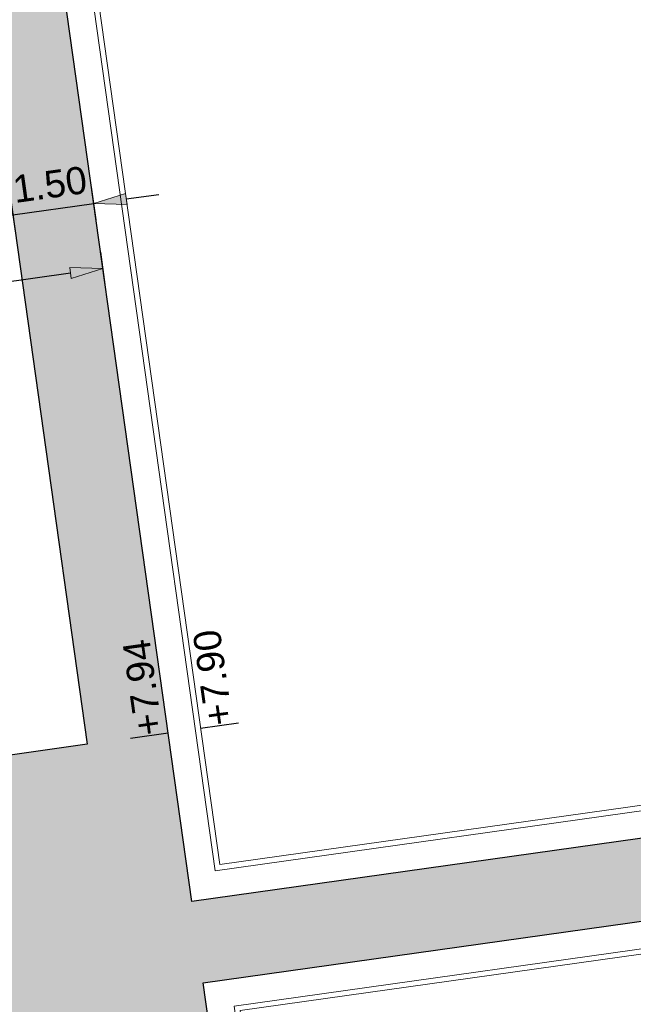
# Model space of a CAD drawing. Extents: x 98477 to 100410, y 398052 to 398969.
# Tile 153 of 256: x 98572 to 98583, y 398384 to 398402. Entities that reach past the tile are written whole.
import ezdxf
from ezdxf.enums import TextEntityAlignment as Align

# ---------------------------------------------------------------- set-up
doc = ezdxf.new("R2010")
doc.units = 0
doc.linetypes.add('AL-NUTSTRACE', pattern=[17, 5, -3.5, 0, -3.5, 5])
for name, color, linetype, lineweight in [('N-KO-kantbegrenzing grondwerk', 70, 'Continuous', 25), ("N-VH-arcering 'MAT' grijs 251", 251, 'Continuous', 18), ('N-VH-arcering printbeton', 8, 'Continuous', 9), ('X-AL-hoogtelijn - Niv 1', 1, 'AL-HOOGTELIJN', 18), ('X-AL-maatvoering VERWERKT', 180, 'Continuous', 18), ('X-AL-nutstrace VERWERKT', 252, 'AL-NUTSTRACE', 18), ('X-AL-planthoogte VERWERKT', 180, 'Continuous', 25)]:
    doc.layers.add(name, color=color, linetype=linetype, lineweight=lineweight)
doc.layers.add('X-AL-contourlijnen', color=30, linetype='Continuous', plot=False)
doc.layers.add('X-AL-hulplijn', color=30, linetype='Continuous', plot=False)
doc.styles.add('CS Annotative', font='arial.ttf')
doc.styles.get("Standard").update_dxf_attribs({"font": 'txt.shx'})
doc.linetypes.add('AL-HOOGTELIJN', pattern='A,10,-1.5,["H",Standard,S=0.9,R=0,X=-0.3,Y=-0.45],-1.5,30', length=43)
doc.dimstyles.new('CS Annotative', dxfattribs={"dimtxt": 2.5, "dimasz": 3, "dimexe": 0.18, "dimexo": 0.0625, "dimgap": 1, "dimtad": 1, "dimzin": 3, "dimdsep": 46, "dimtxsty": 'CS Annotative', "dimblk": 'CS Dimensionpijl', "dimcen": 0, "dimse1": 1, "dimse2": 1, "dimclrd": 256, "dimclre": 256, "dimadec": 0, "dimazin": 0, "dimtm": 1e-09, "dimtfac": 1, "dimtdec": 0, "dimtofl": 0, "dimtmove": 1, "dimatfit": 1, "dimfxl": 1, "dimtfillclr": 256, "dimtolj": 1, "dimtzin": 3, "dimarcsym": 0})
pattern_1 = [(45, (0, 0), (-0.3535533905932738, 0.3535533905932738), []), (45, (0.35, 0), (-0.3535533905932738, 0.3535533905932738), [0.5000000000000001, -0.2])]

# ---------------------------------------------------------------- blocks, each defined once
blk = doc.blocks.new('*U107')
at = {"layer": 'X-AL-hulplijn', "flags": 128}
blk.add_lwpolyline([(-0.3465938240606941, -0.04871058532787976), (0.3465938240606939, 0.04871058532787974)], dxfattribs=at)
at = {"layer": 'X-AL-planthoogte VERWERKT', "linetype": 'Continuous', "style": 'CS Annotative'}
blk.add_attdef('HOOGTE-RECHTS', text='', height=0.4999999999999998, rotation=97.99999999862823, dxfattribs=at).set_placement((2.91038304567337e-11, 5.820766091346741e-11), align=Align.MIDDLE_LEFT)
blk = doc.blocks.new('CS Dimensionpijl')
h = blk.add_hatch(color=256)
h.dxf.hatch_style = 1
h.paths.add_polyline_path([(-1, -0.1666666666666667), (0, 0), (-1, 0.1666666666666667)])
at = {"flags": 128}
blk.add_lwpolyline([(0, 0.5), (0, -0.5)], dxfattribs=at)
blk.add_lwpolyline([(-1, -0.1666666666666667), (0, 0), (-1, 0.1666666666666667)], close=True, dxfattribs=at)
blk = doc.blocks.new('*D925')
at = {"layer": 'X-AL-maatvoering VERWERKT', "linetype": 'Continuous', "lineweight": -2, "transparency": 16777216}
for p, q in [((98574.15902624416, 398398.9913620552), (98574.75318708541, 398399.0748659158)), ((98572.0794632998, 398398.6990985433), (98573.5648654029, 398398.9078581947)), ((98571.48530245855, 398398.6155946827), (98570.89114161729, 398398.5320908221))]:
    blk.add_line(p, q, dxfattribs=at)
at = {"layer": 'X-AL-maatvoering VERWERKT', "lineweight": -2, "transparency": 16777216, "xscale": 0.6000000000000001, "yscale": 0.6000000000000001, "zscale": 0.6000000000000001}
for p, rotation in [((98573.5648654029, 398398.9078581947), 187.9999999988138), ((98572.0794632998, 398398.6990985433), 7.999999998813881)]:
    blk.add_blockref('CS Dimensionpijl', p, dxfattribs=dict(at, rotation=rotation))
at = {"layer": 'X-AL-maatvoering VERWERKT', "color": 0, "transparency": 16777216, "insert": (98572.75880071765, 398399.2543340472), "char_height": 0.5, "attachment_point": 5, "rotation": 7.999999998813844, "style": 'CS Annotative'}
blk.add_mtext('\\A1;1.50', dxfattribs=at)
blk = doc.blocks.new('*D1179')
at = {"layer": 'X-AL-maatvoering VERWERKT', "linetype": 'Continuous', "lineweight": -2, "transparency": 16777216}
blk.add_line((98541.64718769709, 398393.2103280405), (98573.13771228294, 398397.6360326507), dxfattribs=at)
at = {"layer": 'X-AL-maatvoering VERWERKT', "lineweight": -2, "transparency": 16777216, "xscale": 0.6000000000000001, "yscale": 0.6000000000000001, "zscale": 0.6000000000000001}
for p, rotation in [((98573.7318731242, 398397.7195365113), 7.999999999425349), ((98541.05302685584, 398393.12682418), 187.9999999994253)]:
    blk.add_blockref('CS Dimensionpijl', p, dxfattribs=dict(at, rotation=rotation))
at = {"layer": 'X-AL-maatvoering VERWERKT', "color": 0, "transparency": 16777216, "insert": (98558.81446472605, 398396.082964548), "char_height": 0.5, "attachment_point": 5, "rotation": 7.999999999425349, "style": 'CS Annotative'}
blk.add_mtext('\\A1;33.00', dxfattribs=at)

msp = doc.modelspace()

# ---------------------------------------------------------------- hatches: boundary and pattern name
at = {"layer": "N-VH-arcering 'MAT' grijs 251"}
h = msp.add_hatch(color=256, dxfattribs=at)
h.dxf.hatch_style = 1
edge = h.paths.add_edge_path()
edge.add_line((98801.70985258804, 398275.5025756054), (98759.07881222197, 398269.5111736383))
edge.add_arc((98758.55691309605, 398273.2246788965), 3.749999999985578, 188.0000000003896, 277.9999999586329, ccw=False)
edge.add_line((98754.84340783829, 398272.7027797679), (98754.7320693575, 398273.4949942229))
edge.add_arc((98759.43584268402, 398274.1560664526), 4.75000000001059, 98.00000000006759, 188.0000000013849, ccw=False)
edge.add_line((98758.77477045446, 398278.859839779), (98802.64364589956, 398285.0252081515))
edge.add_arc((98800.79960231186, 398298.1462600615), 13.24999999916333, 278.0000000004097, 315.3695932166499)
edge.add_arc((98814.32101528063, 398284.7981743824), 5.750000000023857, 97.99999999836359, 135.3695932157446, ccw=False)
edge.add_line((98813.52076995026, 398290.4922157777), (98817.94515990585, 398291.114023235))
edge.add_arc((98818.74540523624, 398285.4199818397), 5.750000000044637, 8.00000000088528, 97.99999999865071, ccw=False)
edge.add_line((98824.43944663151, 398286.2202271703), (98832.12180180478, 398231.5574297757))
edge.add_arc((98824.4472242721, 398230.4788382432), 7.74999999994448, -36.90337989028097, 8.000000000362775, ccw=False)
edge.add_line((98830.64450586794, 398225.8252159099), (98822.02531955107, 398214.3469478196))
edge.add_arc((98828.62242576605, 398209.3930917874), 8.249999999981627, 143.0966201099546, 188.000000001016)
edge.add_line((98820.45271419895, 398208.2449137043), (98820.95212056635, 398204.6914527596))
edge.add_line((98820.95212056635, 398204.6914527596), (98824.98814049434, 398175.9736787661))
edge.add_line((98824.98814049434, 398175.9736787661), (98826.34507822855, 398166.3185650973))
edge.add_arc((98829.56344945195, 398166.7708776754), 3.249999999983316, 187.9999999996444, 277.9999999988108)
edge.add_line((98830.01576203, 398163.552506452), (98845.49611657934, 398165.7281284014))
edge.add_line((98845.49611657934, 398165.7281284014), (98850.05134969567, 398166.3683246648))
edge.add_line((98850.05134969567, 398166.3683246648), (98871.26042709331, 398169.349066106))
edge.add_line((98871.26042709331, 398169.349066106), (98879.77673248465, 398170.5459547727))
edge.add_line((98879.77673248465, 398170.5459547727), (98895.91810200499, 398172.8144763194))
edge.add_line((98895.91810200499, 398172.8144763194), (98895.01347684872, 398179.2512187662))
edge.add_line((98895.01347684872, 398179.2512187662), (98835.84495974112, 398170.9356259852))
edge.add_arc((98835.18388751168, 398175.6393993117), 4.749999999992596, 188.0000000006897, 277.9999999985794, ccw=False)
edge.add_line((98830.48011418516, 398174.9783270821), (98825.97718274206, 398207.0183491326))
edge.add_arc((98833.65176027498, 398208.096940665), 7.750000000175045, 143.0966201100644, 188.0000000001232, ccw=False)
edge.add_line((98827.4544786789, 398212.7505629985), (98836.07366499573, 398224.2288310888))
edge.add_arc((98829.47655878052, 398229.1826871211), 8.250000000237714, 323.096620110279, 367.9999999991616)
edge.add_line((98837.64627034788, 398230.3308652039), (98837.34238794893, 398232.4931008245))
edge.add_line((98837.34238794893, 398232.4931008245), (98837.34238780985, 398232.493100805))
edge.add_line((98837.34238780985, 398232.493100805), (98829.68786739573, 398286.9578446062))
edge.add_arc((98835.38190879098, 398287.7580899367), 5.749999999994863, 97.99999999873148, 188.0000000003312, ccw=False)
edge.add_line((98834.58166346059, 398293.452131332), (98882.50500414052, 398300.1873176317))
edge.add_arc((98883.61838894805, 398292.2651730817), 8.000000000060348, 11.632034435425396, 97.9999999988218, ccw=False)
edge.add_line((98891.45409032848, 398293.8781776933), (98890.9995, 398296.0865))
edge.add_line((98890.9995, 398296.0865), (98889.023, 398305.688))
edge.add_line((98889.023, 398305.688), (98888.557, 398307.974))
edge.add_line((98888.557, 398307.974), (98887.38477368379, 398314.7597044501))
edge.add_arc((98879.50153614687, 398313.3978799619), 8.00000000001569, -82.00000000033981, 9.801079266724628, ccw=False)
edge.add_line((98880.6149209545, 398305.475735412), (98872.94460748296, 398304.3977431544))
edge.add_arc((98872.42270835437, 398308.1112484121), 3.749999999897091, 189.4265010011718, 278.00000000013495, ccw=False)
edge.add_arc((92946.7354543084, 397324.3039467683), 6003.049999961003, 9.42650100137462, 10.61166010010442)
edge.add_line((98847.1206531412, 398429.7738954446), (98842.31285519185, 398429.0982035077))
edge.add_arc((92946.7354539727, 397324.3039467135), 5998.200000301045, 9.428546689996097, 10.613773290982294, ccw=False)
edge.add_arc((98860.08948650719, 398306.4687901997), 3.840166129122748, -81.43407539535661, 6.657381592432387, ccw=False)
edge.add_line((98860.66146879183, 398302.6714605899), (98847.18483033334, 398300.7774425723))
edge.add_line((98847.18483033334, 398300.7774425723), (98842.62959721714, 398300.1372463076))
edge.add_line((98842.62959721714, 398300.1372463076), (98820.15051205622, 398296.9780169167))
edge.add_arc((98819.35026672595, 398302.672058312), 5.749999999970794, 187.9999999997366, 277.99999999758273, ccw=False)
edge.add_line((98813.65622533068, 398301.8718129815), (98812.30624625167, 398311.4774132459))
edge.add_line((98812.30624625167, 398311.4774132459), (98811.1093575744, 398319.9937186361))
edge.add_line((98811.1093575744, 398319.9937186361), (98809.24443803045, 398333.2633107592))
edge.add_line((98809.24443803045, 398333.2633107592), (98808.67382831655, 398337.3234098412))
edge.add_line((98808.67382831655, 398337.3234098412), (98807.71353391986, 398344.1562595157))
edge.add_line((98807.71353391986, 398344.1562595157), (98807.70657526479, 398344.2057729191))
edge.add_line((98807.70657526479, 398344.2057729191), (98811.66764753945, 398344.7624653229))
edge.add_line((98811.66764753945, 398344.7624653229), (98829.49247277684, 398347.2675811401))
edge.add_line((98829.49247277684, 398347.2675811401), (98831.96814294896, 398347.6155138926))
edge.add_line((98831.96814294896, 398347.6155138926), (98831.06351779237, 398354.0522563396))
edge.add_line((98831.06351779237, 398354.0522563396), (98828.58784762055, 398353.704323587))
edge.add_line((98828.58784762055, 398353.704323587), (98810.76302238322, 398351.1992077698))
edge.add_line((98810.76302238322, 398351.1992077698), (98806.80195010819, 398350.6425153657))
edge.add_line((98806.80195010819, 398350.6425153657), (98806.79499145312, 398350.6920287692))
edge.add_line((98806.79499145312, 398350.6920287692), (98805.14616655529, 398362.4240275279))
edge.add_line((98805.14616655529, 398362.4240275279), (98805.04836903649, 398363.119893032))
edge.add_line((98805.04836903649, 398363.119893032), (98803.99065346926, 398370.6459303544))
edge.add_line((98803.99065346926, 398370.6459303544), (98802.48758397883, 398381.3408254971))
edge.add_line((98802.48758397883, 398381.3408254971), (98801.4298684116, 398388.8668628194))
edge.add_line((98801.4298684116, 398388.8668628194), (98799.92679892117, 398399.561757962))
edge.add_line((98799.92679892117, 398399.561757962), (98798.86908335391, 398407.0877952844))
edge.add_line((98798.86908335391, 398407.0877952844), (98797.36601386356, 398417.7826904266))
edge.add_line((98797.36601386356, 398417.7826904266), (98796.79540414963, 398421.8427895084))
edge.add_line((98796.79540414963, 398421.8427895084), (98795.88382033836, 398428.3290453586))
edge.add_line((98795.88382033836, 398428.3290453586), (98795.87686168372, 398428.3785587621))
edge.add_line((98795.87686168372, 398428.3785587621), (98799.83793395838, 398428.9352511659))
edge.add_line((98799.83793395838, 398428.9352511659), (98817.66275919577, 398431.4403669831))
edge.add_line((98817.66275919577, 398431.4403669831), (98820.13842936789, 398431.7882997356))
edge.add_line((98820.13842936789, 398431.7882997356), (98819.2338042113, 398438.2250421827))
edge.add_line((98819.2338042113, 398438.2250421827), (98816.75813403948, 398437.87710943))
edge.add_line((98816.75813403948, 398437.87710943), (98798.93330880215, 398435.3719936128))
edge.add_line((98798.93330880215, 398435.3719936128), (98794.9722365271, 398434.8153012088))
edge.add_line((98794.9722365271, 398434.8153012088), (98794.96527787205, 398434.8648146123))
edge.add_line((98794.96527787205, 398434.8648146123), (98793.37870452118, 398446.1538705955))
edge.add_line((98793.37870452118, 398446.1538705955), (98792.73850825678, 398450.7091037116))
edge.add_line((98792.73850825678, 398450.7091037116), (98789.33816684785, 398474.9037900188))
edge.add_line((98789.33816684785, 398474.9037900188), (98783.89169246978, 398474.1383379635))
edge.add_line((98783.89169246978, 398474.1383379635), (98786.76317609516, 398453.7066703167))
edge.add_arc((98782.05940276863, 398453.0455980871), 4.750000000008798, -82.0000000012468, 7.999999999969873, ccw=False)
edge.add_line((98782.72047499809, 398448.3418247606), (98773.11487473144, 398446.9918456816))
edge.add_line((98773.11487473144, 398446.9918456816), (98764.5985693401, 398445.7949570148))
edge.add_line((98764.5985693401, 398445.7949570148), (98743.40683266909, 398442.8166526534))
edge.add_line((98743.40683266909, 398442.8166526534), (98734.89052727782, 398441.6197639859))
edge.add_line((98734.89052727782, 398441.6197639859), (98611.80020633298, 398424.3205475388))
edge.add_line((98611.80020633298, 398424.3205475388), (98607.65702311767, 398453.8008279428))
edge.add_arc((98611.6373665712, 398454.1216500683), 3.993251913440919, 101.39182936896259, 184.6081706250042, ccw=False)
edge.add_line((98610.84862924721, 398458.0362323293), (98611.83889731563, 398458.1754054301))
edge.add_line((98611.83889731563, 398458.1754054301), (98639.5664032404, 398462.0722522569))
edge.add_line((98639.5664032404, 398462.0722522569), (98641.54693937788, 398462.3505984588))
edge.add_line((98641.54693937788, 398462.3505984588), (98659.37176461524, 398464.8557142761))
edge.add_line((98659.37176461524, 398464.8557142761), (98661.84743478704, 398465.2036470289))
edge.add_line((98661.84743478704, 398465.2036470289), (98660.94280963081, 398471.6403894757))
edge.add_line((98660.94280963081, 398471.6403894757), (98649.90132066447, 398470.0886093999))
edge.add_line((98649.90132066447, 398470.0886093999), (98624.64948491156, 398466.5396953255))
edge.add_line((98624.64948491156, 398466.5396953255), (98622.66894877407, 398466.2613491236))
edge.add_line((98622.66894877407, 398466.2613491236), (98604.84412353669, 398463.7562333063))
edge.add_line((98604.84412353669, 398463.7562333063), (98602.86358739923, 398463.4778871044))
edge.add_line((98602.86358739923, 398463.4778871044), (98594.9414428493, 398462.3645022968))
edge.add_line((98594.9414428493, 398462.3645022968), (98576.27488975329, 398459.7410893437))
edge.add_line((98576.27488975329, 398459.7410893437), (98577.17951490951, 398453.3043468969))
edge.add_line((98577.17951490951, 398453.3043468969), (98578.1697829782, 398453.4435199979))
edge.add_line((98578.1697829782, 398453.4435199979), (98598.47059208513, 398456.2943364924))
edge.add_arc((98598.79151287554, 398452.3139562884), 3.993296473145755, 11.424909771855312, 94.60953932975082, ccw=False)
edge.add_line((98602.70568277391, 398453.1049624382), (98606.84886598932, 398423.6246820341))
edge.add_line((98606.84886598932, 398423.6246820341), (98548.81915716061, 398415.4691383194))
edge.add_arc((98548.15808493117, 398420.172911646), 4.750000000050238, 188.0000000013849, 277.99999999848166, ccw=False)
edge.add_line((98543.45431160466, 398419.5118394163), (98539.76818545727, 398445.7399897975))
edge.add_line((98539.76818545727, 398445.7399897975), (98538.97597100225, 398445.6286513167))
edge.add_line((98538.97597100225, 398445.6286513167), (98538.73241807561, 398447.361620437))
edge.add_line((98538.73241807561, 398447.361620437), (98534.77134580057, 398446.8049280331))
edge.add_line((98534.77134580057, 398446.8049280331), (98536.52992450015, 398434.2919904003))
edge.add_line((98536.52992450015, 398434.2919904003), (98537.17012076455, 398429.7367572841))
edge.add_line((98537.17012076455, 398429.7367572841), (98538.39484405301, 398421.0223982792))
edge.add_line((98538.39484405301, 398421.0223982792), (98539.03504031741, 398416.467165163))
edge.add_line((98539.03504031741, 398416.467165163), (98541.02521566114, 398402.30633178))
edge.add_line((98541.02521566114, 398402.30633178), (98541.66541192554, 398397.7510986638))
edge.add_line((98541.66541192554, 398397.7510986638), (98543.65558726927, 398383.5902652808))
edge.add_line((98543.65558726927, 398383.5902652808), (98544.29578353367, 398379.0350321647))
edge.add_line((98544.29578353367, 398379.0350321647), (98545.60401068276, 398369.7265123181))
edge.add_arc((98543.87104156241, 398369.4829593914), 1.750000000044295, -82.00000000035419, 7.99999999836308, ccw=False)
edge.add_line((98544.11459448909, 398367.7499902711), (98522.47723718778, 398364.7090580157))
edge.add_line((98522.47723718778, 398364.7090580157), (98523.21485462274, 398359.4606372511))
edge.add_line((98523.21485462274, 398359.4606372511), (98545.05026553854, 398362.5294041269))
edge.add_line((98545.05026553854, 398362.5294041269), (98549.60549865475, 398363.1696003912))
edge.add_line((98549.60549865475, 398363.1696003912), (98564.16243926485, 398365.2154449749))
edge.add_arc((98564.82351149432, 398360.5116716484), 4.749999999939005, 8.000000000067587, 97.99999999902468, ccw=False)
edge.add_line((98569.5272848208, 398361.172743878), (98576.49985717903, 398311.5603136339))
edge.add_arc((98571.7960838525, 398310.8992414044), 4.749999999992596, -82.0000000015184, 7.999999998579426, ccw=False)
edge.add_line((98572.45715608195, 398306.1954680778), (98563.84182388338, 398304.9846620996))
edge.add_line((98563.84182388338, 398304.9846620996), (98559.28659076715, 398304.3444658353))
edge.add_line((98559.28659076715, 398304.3444658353), (98541.0161448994, 398301.7767221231))
edge.add_line((98541.0161448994, 398301.7767221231), (98541.7537623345, 398296.5283013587))
edge.add_line((98541.7537623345, 398296.5283013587), (98553.88454617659, 398298.2331718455))
edge.add_arc((98554.12809910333, 398296.5002027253), 1.749999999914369, 7.999999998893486, 98.0000000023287, ccw=False)
edge.add_line((98555.86106822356, 398296.7437556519), (98557.35022040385, 398286.1478873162))
edge.add_line((98557.35022040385, 398286.1478873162), (98557.99041666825, 398281.5926542))
edge.add_line((98557.99041666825, 398281.5926542), (98560.13368242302, 398266.3425259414))
edge.add_line((98560.13368242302, 398266.3425259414), (98560.77387868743, 398261.7872928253))
edge.add_line((98560.77387868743, 398261.7872928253), (98562.9171444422, 398246.5371645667))
edge.add_line((98562.9171444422, 398246.5371645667), (98563.5573407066, 398241.9819314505))
edge.add_line((98563.5573407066, 398241.9819314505), (98565.70060646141, 398226.7318031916))
edge.add_line((98565.70060646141, 398226.7318031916), (98566.34080272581, 398222.1765700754))
edge.add_line((98566.34080272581, 398222.1765700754), (98567.56552601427, 398213.4622110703))
edge.add_line((98567.56552601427, 398213.4622110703), (98568.20572227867, 398208.9069779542))
edge.add_line((98568.20572227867, 398208.9069779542), (98576.53105717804, 398149.6691420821))
edge.add_line((98576.53105717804, 398149.6691420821), (98576.55610833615, 398149.4908938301))
edge.add_line((98576.55610833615, 398149.4908938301), (98535.4599834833, 398143.7152101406))
edge.add_line((98535.4599834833, 398143.7152101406), (98536.3465161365, 398137.4072025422))
edge.add_line((98536.3465161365, 398137.4072025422), (98537.33678420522, 398137.5463756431))
edge.add_line((98537.33678420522, 398137.5463756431), (98577.44264098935, 398143.1828862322))
edge.add_line((98577.44264098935, 398143.1828862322), (98578.76478544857, 398133.7753395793))
edge.add_line((98578.76478544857, 398133.7753395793), (98538.65892866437, 398128.1388289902))
edge.add_line((98538.65892866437, 398128.1388289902), (98537.66866059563, 398127.9996558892))
edge.add_line((98537.66866059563, 398127.9996558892), (98538.57328575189, 398121.5629134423))
edge.add_line((98538.57328575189, 398121.5629134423), (98579.66941060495, 398127.3385971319))
edge.add_line((98579.66941060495, 398127.3385971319), (98579.67636925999, 398127.2890837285))
edge.add_line((98579.67636925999, 398127.2890837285), (98580.7660946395, 398119.5352847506))
edge.add_line((98580.7660946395, 398119.5352847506), (98582.57534495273, 398106.6617998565))
edge.add_line((98582.57534495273, 398106.6617998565), (98583.06245080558, 398103.1958616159))
edge.add_line((98583.06245080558, 398103.1958616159), (98584.87170111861, 398090.3223767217))
edge.add_line((98584.87170111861, 398090.3223767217), (98585.35880697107, 398086.8564384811))
edge.add_line((98585.35880697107, 398086.8564384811), (98587.16805728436, 398073.9829535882))
edge.add_line((98587.16805728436, 398073.9829535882), (98588.14928671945, 398067.0011433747))
edge.add_arc((98585.92118356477, 398066.6880038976), 2.249999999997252, -71.05267843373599, 7.999999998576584, ccw=False)
edge.add_line((98586.6517556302, 398064.5599145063), (98587.08769329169, 398064.7095716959))
edge.add_line((98587.08769329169, 398064.7095716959), (98595.76511800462, 398067.6885274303))
edge.add_line((98595.76511800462, 398067.6885274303), (98596.09256923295, 398067.8009412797))
edge.add_arc((98595.36199716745, 398069.9290306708), 2.249999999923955, 187.9999999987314, 288.947321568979, ccw=False)
edge.add_line((98593.13389401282, 398069.6158911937), (98582.46560133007, 398145.5247379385))
edge.add_arc((98587.16937465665, 398146.1858101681), 4.750000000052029, 98.00000000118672, 187.9999999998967, ccw=False)
edge.add_line((98586.50830242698, 398150.8895834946), (98609.06670264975, 398154.0599598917))
edge.add_line((98609.06670264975, 398154.0599598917), (98621.30783352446, 398156.2004915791))
edge.add_line((98621.30783352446, 398156.2004915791), (98618.71337939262, 398174.6609919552))
edge.add_line((98618.71337939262, 398174.6609919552), (98600.88855415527, 398172.155876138))
edge.add_line((98600.88855415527, 398172.155876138), (98602.70587460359, 398159.2249692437))
edge.add_line((98602.70587460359, 398159.2249692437), (98585.67326382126, 398156.8311919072))
edge.add_arc((98585.08617653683, 398161.633146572), 4.837710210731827, 189.0296070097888, 276.97039299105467, ccw=False)
edge.add_line((98580.30841826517, 398160.8738930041), (98573.6350680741, 398208.3572469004))
edge.add_line((98573.6350680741, 398208.3572469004), (98572.71652560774, 398214.8930161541))
edge.add_line((98572.71652560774, 398214.8930161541), (98570.01656744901, 398234.1042166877))
edge.add_line((98570.01656744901, 398234.1042166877), (98569.09802498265, 398240.6399859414))
edge.add_line((98569.09802498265, 398240.6399859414), (98568.63179509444, 398243.9573839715))
edge.add_line((98568.63179509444, 398243.9573839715), (98568.16556520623, 398247.2747820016))
edge.add_arc((98572.86933853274, 398247.9358542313), 4.74999999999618, 98.00000000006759, 188.0000000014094, ccw=False)
edge.add_line((98572.20826630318, 398252.6396275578), (98597.85620928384, 398256.2442108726))
edge.add_line((98597.85620928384, 398256.2442108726), (98604.39197853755, 398257.1627533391))
edge.add_line((98604.39197853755, 398257.1627533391), (98619.64210679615, 398259.3060190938))
edge.add_line((98619.64210679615, 398259.3060190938), (98626.17787604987, 398260.2245615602))
edge.add_line((98626.17787604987, 398260.2245615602), (98639.44746817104, 398262.089481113))
edge.add_line((98639.44746817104, 398262.089481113), (98639.4969815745, 398262.096439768))
edge.add_line((98639.4969815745, 398262.096439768), (98640.05367397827, 398258.1353674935))
edge.add_line((98640.05367397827, 398258.1353674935), (98641.8629242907, 398245.2618825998))
edge.add_line((98641.8629242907, 398245.2618825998), (98642.14127049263, 398243.2813464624))
edge.add_line((98642.14127049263, 398243.2813464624), (98643.25465530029, 398235.3592019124))
edge.add_line((98643.25465530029, 398235.3592019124), (98644.5767997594, 398225.9516552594))
edge.add_line((98644.5767997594, 398225.9516552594), (98646.03811731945, 398215.5538405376))
edge.add_line((98646.03811731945, 398215.5538405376), (98646.38605007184, 398213.0781703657))
edge.add_line((98646.38605007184, 398213.0781703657), (98652.82279251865, 398213.9827955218))
edge.add_line((98652.82279251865, 398213.9827955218), (98652.47485976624, 398216.4584656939))
edge.add_line((98652.47485976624, 398216.4584656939), (98651.70940771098, 398221.904940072))
edge.add_line((98651.70940771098, 398221.904940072), (98651.43106150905, 398223.8854762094))
edge.add_line((98651.43106150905, 398223.8854762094), (98649.62181119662, 398236.758961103))
edge.add_line((98649.62181119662, 398236.758961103), (98649.34346499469, 398238.7394972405))
edge.add_line((98649.34346499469, 398238.7394972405), (98646.49041642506, 398259.0399926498))
edge.add_line((98646.49041642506, 398259.0399926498), (98645.93372402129, 398263.0010649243))
edge.add_line((98645.93372402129, 398263.0010649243), (98645.98323742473, 398263.0080235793))
edge.add_line((98645.98323742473, 398263.0080235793), (98654.39783815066, 398264.1906185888))
edge.add_line((98654.39783815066, 398264.1906185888), (98722.62535253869, 398273.7793704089))
edge.add_line((98722.62535253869, 398273.7793704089), (98731.14165792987, 398274.9762590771))
edge.add_line((98731.14165792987, 398274.9762590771), (98743.97026282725, 398276.7792019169))
edge.add_arc((98744.55735011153, 398271.9772472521), 4.837710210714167, 9.02960700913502, 96.9703929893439, ccw=False)
edge.add_line((98749.33510838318, 398272.73650082), (98750.7268393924, 398262.8338201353))
edge.add_line((98750.7268393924, 398262.8338201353), (98752.41029510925, 398263.0704144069))
edge.add_line((98752.41029510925, 398263.0704144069), (98756.96552822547, 398263.7106106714))
edge.add_line((98756.96552822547, 398263.7106106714), (98772.21565648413, 398265.8538764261))
edge.add_line((98772.21565648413, 398265.8538764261), (98776.77088960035, 398266.4940726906))
edge.add_line((98776.77088960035, 398266.4940726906), (98795.98209013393, 398269.1940308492))
edge.add_line((98795.98209013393, 398269.1940308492), (98800.53732325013, 398269.8342271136))
edge.add_line((98800.53732325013, 398269.8342271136), (98802.46834598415, 398270.1056146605))
edge.add_line((98802.46834598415, 398270.1056146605), (98801.70985258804, 398275.5025756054))
edge = h.paths.add_edge_path(flags=16)
edge.add_line((98744.0622075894, 398333.4636472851), (98751.98435213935, 398334.5770320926))
edge.add_line((98751.98435213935, 398334.5770320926), (98753.96600319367, 398334.8555349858))
edge.add_line((98753.96600319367, 398334.8555349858), (98764.36270300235, 398336.316695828))
edge.add_line((98764.36270300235, 398336.316695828), (98764.36270299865, 398336.3166958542))
edge.add_line((98764.36270299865, 398336.3166958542), (98766.34323913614, 398336.5950420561))
edge.add_line((98766.34323913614, 398336.5950420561), (98774.26538368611, 398337.7084268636))
edge.add_line((98774.26538368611, 398337.7084268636), (98774.24729118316, 398337.8371617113))
edge.add_line((98774.24729118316, 398337.8371617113), (98802.48973650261, 398341.8063785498))
edge.add_line((98802.48973650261, 398341.8063785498), (98803.0185942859, 398338.0433598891))
edge.add_line((98803.0185942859, 398338.0433598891), (98808.47417984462, 398299.2248515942))
edge.add_arc((98800.79960231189, 398298.1462600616), 7.750000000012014, -82.00000000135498, 8.000000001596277, ccw=False)
edge.add_line((98801.87819384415, 398290.4716825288), (98771.96746476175, 398286.2680036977))
edge.add_line((98771.96746476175, 398286.2680036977), (98767.41223164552, 398285.6278074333))
edge.add_line((98767.41223164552, 398285.6278074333), (98755.13290759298, 398283.9020609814))
edge.add_line((98755.13290759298, 398283.9020609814), (98746.61660220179, 398282.7051723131))
edge.add_line((98746.61660220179, 398282.7051723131), (98730.37620587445, 398280.4227334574))
edge.add_line((98730.37620587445, 398280.4227334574), (98721.85990048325, 398279.2258447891))
edge.add_line((98721.85990048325, 398279.2258447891), (98654.3282516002, 398269.7348904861))
edge.add_arc((98653.66717937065, 398274.4386638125), 4.749999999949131, 187.9999999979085, 277.9999999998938, ccw=False)
edge.add_line((98648.96340604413, 398273.7775915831), (98644.1340994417, 398308.1398935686))
edge.add_line((98644.1340994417, 398308.1398935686), (98642.93721077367, 398316.6561989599))
edge.add_line((98642.93721077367, 398316.6561989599), (98640.29988051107, 398335.4217788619))
edge.add_line((98640.29988051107, 398335.4217788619), (98638.12129075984, 398335.1155980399))
edge.add_line((98638.12129075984, 398335.1155980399), (98637.23004949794, 398334.990342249))
edge.add_line((98637.23004949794, 398334.990342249), (98635.05145974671, 398334.6841614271))
edge.add_line((98635.05145974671, 398334.6841614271), (98635.74036659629, 398329.7823344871))
edge.add_line((98635.74036659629, 398329.7823344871), (98636.93725526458, 398321.266029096))
edge.add_line((98636.93725526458, 398321.266029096), (98638.384655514, 398310.967241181))
edge.add_line((98638.384655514, 398310.967241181), (98639.02485177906, 398306.4120080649))
edge.add_line((98639.02485177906, 398306.4120080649), (98641.16811753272, 398291.1618798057))
edge.add_line((98641.16811753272, 398291.1618798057), (98642.36500620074, 398282.6455744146))
edge.add_line((98642.36500620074, 398282.6455744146), (98643.71498527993, 398273.0399741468))
edge.add_arc((98639.01121195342, 398272.3789019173), 4.749999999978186, -82.00000000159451, 7.999999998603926, ccw=False)
edge.add_line((98639.67228418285, 398267.6751285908), (98619.32227537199, 398264.8151213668))
edge.add_line((98619.32227537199, 398264.8151213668), (98614.27190822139, 398264.1053385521))
edge.add_line((98614.27190822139, 398264.1053385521), (98593.92189940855, 398261.2453313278))
edge.add_arc((98593.26082717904, 398265.9491046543), 4.750000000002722, 188.0000000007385, 277.9999999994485, ccw=False)
edge.add_line((98588.55705385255, 398265.2880324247), (98581.77932383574, 398313.5140873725))
edge.add_line((98581.77932383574, 398313.5140873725), (98580.58243516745, 398322.0303927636))
edge.add_line((98580.58243516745, 398322.0303927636), (98575.23122943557, 398360.1062000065))
edge.add_line((98575.23122943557, 398360.1062000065), (98574.59103317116, 398364.6614331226))
edge.add_line((98574.59103317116, 398364.6614331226), (98572.66348572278, 398378.3766458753))
edge.add_line((98572.66348572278, 398378.3766458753), (98571.18825085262, 398388.8734874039))
edge.add_line((98571.18825085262, 398388.8734874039), (98568.51612731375, 398407.8866343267))
edge.add_arc((98573.21990064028, 398408.5477065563), 4.750000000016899, 97.9999999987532, 188.0000000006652, ccw=False)
edge.add_line((98572.55882841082, 398413.2514798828), (98607.11918401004, 398418.1086211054))
edge.add_line((98607.11918401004, 398418.1086211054), (98607.61431804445, 398418.1782076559))
edge.add_line((98607.61431804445, 398418.1782076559), (98611.58353488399, 398389.9357623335))
edge.add_line((98611.58353488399, 398389.9357623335), (98611.454800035, 398389.9176698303))
edge.add_line((98611.454800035, 398389.9176698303), (98613.2640503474, 398377.0441849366))
edge.add_line((98613.2640503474, 398377.0441849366), (98613.33363689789, 398376.5490509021))
edge.add_line((98613.33363689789, 398376.5490509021), (98626.20712179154, 398378.3583012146))
edge.add_line((98626.20712179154, 398378.3583012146), (98628.18765792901, 398378.6366474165))
edge.add_line((98628.18765792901, 398378.6366474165), (98636.10980247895, 398379.7500322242))
edge.add_line((98636.10980247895, 398379.7500322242), (98648.36932117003, 398381.4729952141))
edge.add_line((98648.36932117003, 398381.4729952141), (98647.4646960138, 398387.9097376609))
edge.add_line((98647.4646960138, 398387.9097376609), (98634.59121112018, 398386.1004873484))
edge.add_line((98634.59121112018, 398386.1004873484), (98632.49184281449, 398385.8054403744))
edge.add_line((98632.49184281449, 398385.8054403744), (98619.73719008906, 398384.0128908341))
edge.add_line((98619.73719008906, 398384.0128908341), (98617.50908693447, 398383.6997513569))
edge.add_line((98617.50908693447, 398383.6997513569), (98612.56565838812, 398418.8740731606))
edge.add_line((98612.56565838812, 398418.8740731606), (98613.06079242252, 398418.943659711))
edge.add_line((98613.06079242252, 398418.943659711), (98667.57504960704, 398426.6051389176))
edge.add_line((98667.57504960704, 398426.6051389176), (98722.08930679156, 398434.2666181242))
edge.add_line((98722.08930679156, 398434.2666181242), (98726.14940587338, 398434.8372278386))
edge.add_line((98726.14940587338, 398434.8372278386), (98759.42241298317, 398439.51344403))
edge.add_line((98759.42241298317, 398439.51344403), (98763.48251206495, 398440.084053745))
edge.add_line((98763.48251206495, 398440.084053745), (98783.48592705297, 398442.8953503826))
edge.add_arc((98784.14699928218, 398438.191577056), 4.750000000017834, 8.000000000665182, 97.99999999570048, ccw=False)
edge.add_line((98788.85077260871, 398438.8526492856), (98795.6145853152, 398390.7256211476))
edge.add_arc((98790.91081198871, 398390.064548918), 4.749999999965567, -82.00000000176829, 8.000000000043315, ccw=False)
edge.add_line((98791.57188421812, 398385.3607755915), (98787.36324492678, 398384.7692899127))
edge.add_line((98787.36324492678, 398384.7692899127), (98774.48976003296, 398382.9600396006))
edge.add_line((98774.48976003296, 398382.9600396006), (98766.12199485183, 398381.7840268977))
edge.add_line((98766.12199485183, 398381.7840268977), (98766.07248144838, 398381.7770682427))
edge.add_line((98766.07248144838, 398381.7770682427), (98764.94517930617, 398389.7982395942))
edge.add_line((98764.94517930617, 398389.7982395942), (98762.09213076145, 398410.0987350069))
edge.add_line((98762.09213076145, 398410.0987350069), (98761.95295766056, 398411.0890030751))
edge.add_line((98761.95295766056, 398411.0890030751), (98755.5162152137, 398410.1843779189))
edge.add_line((98755.5162152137, 398410.1843779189), (98755.65538831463, 398409.1941098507))
edge.add_line((98755.65538831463, 398409.1941098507), (98758.50843688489, 398388.893614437))
edge.add_line((98758.50843688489, 398388.893614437), (98759.63573900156, 398380.8724430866))
edge.add_line((98759.63573900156, 398380.8724430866), (98759.5862255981, 398380.8654844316))
edge.add_line((98759.5862255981, 398380.8654844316), (98748.79230364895, 398379.3484976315))
edge.add_line((98748.79230364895, 398379.3484976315), (98744.23707053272, 398378.7083013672))
edge.add_line((98744.23707053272, 398378.7083013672), (98741.31577972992, 398378.2977407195))
edge.add_line((98741.31577972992, 398378.2977407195), (98735.86930535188, 398377.532288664))
edge.add_line((98735.86930535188, 398377.532288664), (98732.94801454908, 398377.1217280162))
edge.add_line((98732.94801454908, 398377.1217280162), (98728.39278143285, 398376.4815317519))
edge.add_line((98728.39278143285, 398376.4815317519), (98718.31915239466, 398375.0657755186))
edge.add_arc((98720.44154218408, 398359.9641874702), 15.25000000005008, 97.9999999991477, 128.0000000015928)
edge.add_line((98711.052704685, 398371.9813514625), (98707.24934533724, 398369.0098414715))
edge.add_line((98707.24934533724, 398369.0098414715), (98710.51235115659, 398364.8333844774))
edge.add_line((98710.51235115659, 398364.8333844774), (98713.62044188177, 398367.261691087))
edge.add_arc((98721.25410813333, 398357.3241039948), 12.53110121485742, 99.37790491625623, 127.53006232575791, ccw=False)
edge.add_line((98719.21222162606, 398369.6877279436), (98728.55711414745, 398371.001066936))
edge.add_line((98728.55711414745, 398371.001066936), (98733.11234726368, 398371.6412632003))
edge.add_line((98733.11234726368, 398371.6412632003), (98743.90626921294, 398373.1582500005))
edge.add_line((98743.90626921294, 398373.1582500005), (98752.42257460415, 398374.3551386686))
edge.add_line((98752.42257460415, 398374.3551386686), (98763.21649655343, 398375.8721254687))
edge.add_line((98763.21649655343, 398375.8721254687), (98767.77172966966, 398376.512321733))
edge.add_line((98767.77172966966, 398376.512321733), (98793.32064568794, 398380.102987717))
edge.add_arc((98793.7681908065, 398376.2908113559), 3.838357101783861, 9.304190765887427, 96.69580920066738, ccw=False)
edge.add_line((98797.55605007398, 398376.9113815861), (98799.60189465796, 398362.3544409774))
edge.add_line((98799.60189465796, 398362.3544409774), (98801.64078058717, 398347.8470137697))
edge.add_line((98801.64078058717, 398347.8470137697), (98801.71036713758, 398347.3518797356))
edge.add_line((98801.71036713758, 398347.3518797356), (98773.46792181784, 398343.3826628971))
edge.add_line((98773.46792181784, 398343.3826628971), (98773.36075853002, 398344.1451693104))
edge.add_line((98773.36075853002, 398344.1451693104), (98770.8850883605, 398343.7972365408))
edge.add_line((98770.8850883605, 398343.7972365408), (98758.01160346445, 398341.9879862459))
edge.add_line((98758.01160346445, 398341.9879862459), (98756.03106732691, 398341.7096400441))
edge.add_line((98756.03106732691, 398341.7096400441), (98743.15758242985, 398339.900389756))
edge.add_line((98743.15758242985, 398339.900389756), (98743.15758243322, 398339.9003897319))
edge.add_line((98743.15758243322, 398339.9003897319), (98742.16731436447, 398339.761216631))
edge.add_line((98742.16731436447, 398339.761216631), (98743.07193952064, 398333.3244741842))
edge.add_line((98743.07193952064, 398333.3244741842), (98744.0622075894, 398333.4636472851))
edge = h.paths.add_edge_path(flags=16)
edge.add_line((98545.99047331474, 398402.9031704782), (98545.73996173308, 398404.6856530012))
edge.add_arc((98550.44373505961, 398405.3467252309), 4.750000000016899, 98.00000000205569, 188.0000000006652, ccw=False)
edge.add_line((98549.78266282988, 398410.0504985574), (98557.70480737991, 398411.1638833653))
edge.add_arc((98558.36587960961, 398406.4601100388), 4.750000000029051, 8.000000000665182, 98.00000000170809, ccw=False)
edge.add_line((98563.06965293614, 398407.1211822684), (98563.35495779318, 398405.0911327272))
edge.add_line((98563.35495779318, 398405.0911327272), (98565.09462155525, 398392.7127818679))
edge.add_line((98565.09462155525, 398392.7127818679), (98565.44255430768, 398390.237111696))
edge.add_line((98565.44255430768, 398390.237111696), (98567.18221806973, 398377.8587608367))
edge.add_line((98567.18221806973, 398377.8587608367), (98567.46752292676, 398375.8287112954))
edge.add_arc((98562.76374960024, 398375.1676390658), 4.749999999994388, -82.00000000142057, 7.9999999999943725, ccw=False)
edge.add_line((98563.42482182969, 398370.4638657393), (98555.50267727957, 398369.3504809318))
edge.add_arc((98554.84160505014, 398374.0542542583), 4.749999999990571, 187.9999999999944, 277.99999999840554, ccw=False)
edge.add_line((98550.13783172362, 398373.3931820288), (98549.88732014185, 398375.1756645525))
edge.add_line((98549.88732014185, 398375.1756645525), (98548.07806982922, 398388.0491494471))
edge.add_line((98548.07806982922, 398388.0491494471), (98547.79972362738, 398390.0296855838))
edge.add_line((98547.79972362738, 398390.0296855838), (98545.99047331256, 398402.9031704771))
edge = h.paths.add_edge_path(flags=16)
edge.add_line((98580.97427237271, 398279.7231952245), (98580.69592617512, 398281.7037313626))
edge.add_line((98580.69592617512, 398281.7037313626), (98579.23460861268, 398292.1015460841))
edge.add_line((98579.23460861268, 398292.1015460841), (98578.55961907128, 398296.9043462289))
edge.add_arc((98573.85584574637, 398296.2432739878), 4.750000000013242, 8.000000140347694, 98.00000000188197)
edge.add_line((98573.19477351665, 398300.9470473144), (98565.5697093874, 398299.8754144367))
edge.add_arc((98566.23078161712, 398295.1716411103), 4.749999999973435, 98.00000000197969, 186.1903587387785)
edge.add_line((98561.5084782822, 398294.6594387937), (98561.50613232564, 398294.659109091))
edge.add_line((98561.50613232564, 398294.659109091), (98563.66331539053, 398279.3099540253))
edge.add_line((98563.66331539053, 398279.3099540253), (98563.94166159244, 398277.329417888))
edge.add_line((98563.94166159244, 398277.329417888), (98566.09884465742, 398261.9802628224))
edge.add_line((98566.09884465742, 398261.9802628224), (98566.10119061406, 398261.980592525))
edge.add_arc((98570.78174201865, 398262.7898752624), 4.749999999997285, 189.8096412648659, 277.9999999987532)
edge.add_line((98571.4428142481, 398258.0861019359), (98579.06787837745, 398259.1577348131))
edge.add_arc((98578.406806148, 398263.8615081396), 4.749999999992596, 277.9999999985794, 367.9999999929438)
edge.add_line((98583.11057947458, 398264.5225803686), (98582.43558993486, 398269.325380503))
edge.add_line((98582.43558993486, 398269.325380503), (98580.97427237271, 398279.7231952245))
edge = h.paths.add_edge_path(flags=16)
edge.add_line((98615.08128089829, 398162.7819088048), (98614.48868373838, 398166.998456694))
edge.add_arc((98612.75571461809, 398166.7549037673), 1.749999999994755, 8.000000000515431, 98.00000000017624)
edge.add_line((98612.51216169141, 398168.4878728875), (98608.55108941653, 398167.9311804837))
edge.add_arc((98608.79464234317, 398166.1982113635), 1.749999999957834, 97.99999999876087, 188.000000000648)
edge.add_line((98607.06167322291, 398165.9546584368), (98607.65427038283, 398161.7381105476))
edge.add_arc((98609.38723950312, 398161.9816634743), 1.749999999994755, 188.0000000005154, 277.999999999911)
edge.add_line((98609.6307924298, 398160.248694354), (98613.59186470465, 398160.8053867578))
edge.add_arc((98613.348311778, 398162.5383558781), 1.749999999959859, 277.9999999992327, 368.0000000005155)
at = {"layer": 'N-VH-arcering printbeton'}
h = msp.add_hatch(dxfattribs=at)
h.set_pattern_fill('CS-PRINTBETON', color=256)
h.set_pattern_definition(pattern_1)
edge = h.paths.add_edge_path()
edge.add_line((98553.14692874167, 398303.4815926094), (98564.83209195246, 398305.1238352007))
edge.add_line((98564.83209195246, 398305.1238352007), (98572.45715608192, 398306.1954680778))
edge.add_arc((98571.7960838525, 398310.8992414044), 4.749999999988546, 277.9999999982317, 367.9999999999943)
edge.add_line((98576.49985717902, 398311.5603136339), (98569.5272848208, 398361.172743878))
edge.add_arc((98564.82351149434, 398360.5116716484), 4.749999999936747, 8.000000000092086, 97.99999999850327)
edge.add_line((98564.16243926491, 398365.2154449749), (98549.60549865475, 398363.1696003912))
edge.add_line((98549.60549865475, 398363.1696003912), (98545.05026553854, 398362.5294041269))
edge.add_line((98545.05026553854, 398362.5294041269), (98523.21485462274, 398359.4606372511))
edge.add_line((98523.21485462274, 398359.4606372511), (98522.47723718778, 398364.7090580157))
edge.add_line((98522.47723718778, 398364.7090580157), (98544.11459448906, 398367.7499902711))
edge.add_arc((98543.87104156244, 398369.4829593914), 1.750000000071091, 277.9999999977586, 367.9999999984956)
edge.add_line((98545.60401068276, 398369.7265123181), (98544.29578353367, 398379.0350321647))
edge.add_line((98544.29578353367, 398379.0350321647), (98543.65558726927, 398383.5902652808))
edge.add_line((98543.65558726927, 398383.5902652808), (98541.66541192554, 398397.7510986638))
edge.add_line((98541.66541192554, 398397.7510986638), (98541.02521566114, 398402.30633178))
edge.add_line((98541.02521566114, 398402.30633178), (98539.03504031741, 398416.467165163))
edge.add_line((98539.03504031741, 398416.467165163), (98538.39484405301, 398421.0223982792))
edge.add_line((98538.39484405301, 398421.0223982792), (98537.17012076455, 398429.7367572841))
edge.add_line((98537.17012076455, 398429.7367572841), (98536.52992450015, 398434.2919904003))
edge.add_line((98536.52992450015, 398434.2919904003), (98535.0496920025, 398444.8243918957))
edge.add_line((98535.0496920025, 398444.8243918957), (98533.81185691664, 398444.6504255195))
edge.add_line((98533.81185691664, 398444.6504255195), (98544.43576214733, 398369.0574119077))
edge.add_line((98544.43576214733, 398369.0574119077), (98521.65959656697, 398365.8564305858))
edge.add_line((98521.65959656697, 398365.8564305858), (98522.74514675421, 398358.1323396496))
edge.add_line((98522.74514675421, 398358.1323396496), (98564.33640564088, 398363.9776098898))
edge.add_arc((98564.75392494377, 398361.0068056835), 3.000000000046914, 8.000000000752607, 98.00000000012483, ccw=False)
edge.add_line((98567.72472915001, 398361.4243249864), (98574.83647460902, 398310.8216266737))
edge.add_arc((98571.86567040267, 398310.4041073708), 3.000000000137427, -82.0000000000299, 8.000000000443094, ccw=False)
edge.add_line((98572.28318970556, 398307.4333031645), (98539.60434343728, 398302.8405908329))
edge.add_line((98539.60434343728, 398302.8405908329), (98540.6898936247, 398295.116499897))
edge.add_line((98540.6898936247, 398295.116499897), (98554.55364658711, 398297.0649233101))
edge.add_line((98554.55364658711, 398297.0649233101), (98575.31827325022, 398149.3169274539))
edge.add_line((98575.31827325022, 398149.3169274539), (98576.55610833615, 398149.4908938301))
edge.add_line((98576.55610833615, 398149.4908938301), (98576.53105717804, 398149.6691420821))
edge.add_line((98576.53105717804, 398149.6691420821), (98568.20572227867, 398208.9069779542))
edge.add_line((98568.20572227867, 398208.9069779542), (98567.56552601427, 398213.4622110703))
edge.add_line((98567.56552601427, 398213.4622110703), (98566.34080272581, 398222.1765700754))
edge.add_line((98566.34080272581, 398222.1765700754), (98565.70060646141, 398226.7318031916))
edge.add_line((98565.70060646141, 398226.7318031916), (98563.5573407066, 398241.9819314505))
edge.add_line((98563.5573407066, 398241.9819314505), (98562.9171444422, 398246.5371645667))
edge.add_line((98562.9171444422, 398246.5371645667), (98560.77387868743, 398261.7872928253))
edge.add_line((98560.77387868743, 398261.7872928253), (98560.13368242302, 398266.3425259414))
edge.add_line((98560.13368242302, 398266.3425259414), (98557.99041666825, 398281.5926542))
edge.add_line((98557.99041666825, 398281.5926542), (98557.35022040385, 398286.1478873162))
edge.add_line((98557.35022040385, 398286.1478873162), (98555.86106822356, 398296.7437556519))
edge.add_arc((98554.12809910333, 398296.5002027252), 1.749999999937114, 8.000000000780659, 97.99999999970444)
edge.add_line((98553.88454617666, 398298.2331718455), (98541.7537623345, 398296.5283013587))
edge.add_line((98541.7537623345, 398296.5283013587), (98541.0161448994, 398301.7767221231))
edge.add_line((98541.0161448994, 398301.7767221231), (98553.14692874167, 398303.4815926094))
h = msp.add_hatch(dxfattribs=at)
h.set_pattern_fill('CS-PRINTBETON', color=256)
h.set_pattern_definition(pattern_1)
edge = h.paths.add_edge_path()
edge.add_line((98608.13621717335, 398414.4647023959), (98607.9274575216, 398415.9501045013))
edge.add_line((98607.9274575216, 398415.9501045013), (98572.87196788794, 398411.0233767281))
edge.add_arc((98573.21990064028, 398408.5477065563), 2.499999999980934, 97.99999999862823, 187.9999999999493)
edge.add_line((98570.74423046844, 398408.1997738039), (98573.44140516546, 398389.0083786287))
edge.add_line((98573.44140516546, 398389.0083786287), (98571.21330201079, 398388.6952391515))
edge.add_line((98571.21330201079, 398388.6952391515), (98572.63843456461, 398378.5548941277))
edge.add_line((98572.63843456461, 398378.5548941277), (98574.8665377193, 398378.8680336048))
edge.add_line((98574.8665377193, 398378.8680336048), (98576.844187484, 398364.7963243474))
edge.add_line((98576.844187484, 398364.7963243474), (98574.61608432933, 398364.4831848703))
edge.add_line((98574.61608432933, 398364.4831848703), (98575.2061782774, 398360.2844482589))
edge.add_line((98575.2061782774, 398360.2844482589), (98578.91968353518, 398360.8063473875))
edge.add_line((98578.91968353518, 398360.8063473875), (98575.5697869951, 398384.6420998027))
edge.add_line((98575.5697869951, 398384.6420998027), (98606.53546950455, 398388.9940426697))
edge.add_line((98606.53546950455, 398388.9940426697), (98606.50345969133, 398389.2218043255))
edge.add_line((98606.50345969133, 398389.2218043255), (98611.58353488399, 398389.9357623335))
edge.add_line((98611.58353488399, 398389.9357623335), (98611.4067850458, 398391.1934027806))
edge.add_line((98611.4067850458, 398391.1934027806), (98575.36102734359, 398386.1275019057))
edge.add_line((98575.36102734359, 398386.1275019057), (98572.22963257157, 398408.4085334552))
edge.add_arc((98573.21990064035, 398408.5477065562), 1.000000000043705, 97.99999999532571, 188.0000000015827, ccw=False)
edge.add_line((98573.08072753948, 398409.537974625), (98608.13621717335, 398414.4647023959))

# ---------------------------------------------------------------- linework, layer by layer
at = {"layer": 'N-KO-kantbegrenzing grondwerk', "flags": 128}
for points in [[(98607.9274575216, 398415.9501045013), (98572.87196788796, 398411.0233767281, 0.4142135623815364), (98570.74423046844, 398408.1997738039), (98573.44140516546, 398389.0083786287), (98571.21330201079, 398388.6952391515)], [(98611.4067850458, 398391.1934027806), (98575.36102734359, 398386.1275019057), (98572.22963257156, 398408.4085334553, -0.4142135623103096), (98573.0807275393, 398409.537974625), (98608.13621717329, 398414.4647023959)]]:
    msp.add_lwpolyline(points, format="xyb", dxfattribs=at)
msp.add_lwpolyline([(98575.2061782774, 398360.2844482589), (98578.91968353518, 398360.8063473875), (98575.5697869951, 398384.6420998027), (98606.53546950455, 398388.9940426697)], dxfattribs=at)
at = {"layer": 'X-AL-contourlijnen', "flags": 128}
msp.add_lwpolyline([(98608.13621717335, 398414.4647023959), (98607.9274575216, 398415.9501045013), (98572.87196788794, 398411.0233767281, 0.414213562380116), (98570.74423046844, 398408.1997738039), (98573.44140516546, 398389.0083786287), (98571.21330201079, 398388.6952391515), (98572.63843456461, 398378.5548941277), (98574.8665377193, 398378.8680336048), (98576.844187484, 398364.7963243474), (98574.61608432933, 398364.4831848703), (98575.2061782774, 398360.2844482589), (98578.91968353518, 398360.8063473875), (98575.5697869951, 398384.6420998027), (98606.53546950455, 398388.9940426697), (98606.50345969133, 398389.2218043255), (98611.58353488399, 398389.9357623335), (98611.4067850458, 398391.1934027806), (98575.36102734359, 398386.1275019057), (98572.22963257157, 398408.4085334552, -0.414213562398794), (98573.08072753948, 398409.537974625)], format="xyb", close=True, dxfattribs=at)
at = {"layer": 'X-AL-hoogtelijn - Niv 1', "flags": 128}
for points in [[(98575.78657482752, 398386.6922224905), (98572.7943531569, 398407.9829859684, -0.4142135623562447), (98573.64544812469, 398409.1124271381), (98607.7106696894, 398413.8999818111), (98610.84206446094, 398391.6189502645)], [(98575.8716843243, 398386.8051666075), (98572.89337996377, 398407.9969032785, -0.4142135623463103), (98573.6593654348, 398409.0134003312), (98607.62556019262, 398413.7870376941), (98610.72912034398, 398391.7040597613)], [(98604.2581207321, 398388.1690683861), (98607.65345526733, 398364.0100078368, 0.01346055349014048), (98580.42608637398, 398353.6803825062), (98576.1345075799, 398384.2165523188)], [(98604.17301123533, 398388.0561242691), (98607.54300436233, 398364.0773772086, 0.01336312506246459), (98580.5071996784, 398353.8217610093), (98576.24745169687, 398384.1314428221)]]:
    msp.add_lwpolyline(points, format="xyb", close=True, dxfattribs=at)
at = {"layer": 'X-AL-nutstrace VERWERKT', "const_width": 1.5, "flags": 128}
for points in [[(98577.84714223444, 398363.048902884), (98571.24337859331, 398410.0371227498)], [(98574.7227061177, 398385.2804210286), (98611.4166935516, 398390.4374246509), (98616.57679354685, 398389.6478880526), (98671.06645421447, 398397.3059104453)]]:
    msp.add_lwpolyline(points, dxfattribs=at)

# ---------------------------------------------------------------- block references
at = {"layer": 'X-AL-planthoogte VERWERKT'}
for p, values in [((98575.8675619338, 398389.3493527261), {'HOOGTE-RECHTS': '+7.90'}), ((98574.58021344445, 398389.1684276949), {'HOOGTE-RECHTS': '+7.94'})]:
    msp.add_blockref('*U107', p, dxfattribs=at).add_auto_attribs(values)

# ---------------------------------------------------------------- dimensions: what is measured, and where the dimension line sits
at = {"layer": 'X-AL-maatvoering VERWERKT'}
for base, p1, p2, angle, picture, middle, dimtype in [((98573.5648654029, 398398.9078581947), (98572.07946329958, 398398.6990985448), (98573.56486540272, 398398.9078581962), 187.9999999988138, '*D925', (98572.82216435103, 398398.8034783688), 160), ((98573.7318731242, 398397.7195365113), (98540.88601913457, 398394.3151458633), (98573.56486540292, 398398.9078581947), 7.999999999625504, '*D1179', (98558.8778520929, 398395.631939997), 161)]:
    dim = msp.add_linear_dim(base=base, p1=p1, p2=p2, angle=angle, dimstyle='CS Annotative', dxfattribs=at)
    dim.commit()
    dim.dimension.update_dxf_attribs({"geometry": picture, "text_midpoint": middle, "dimtype": dimtype})

doc.saveas('drawing.dxf')
